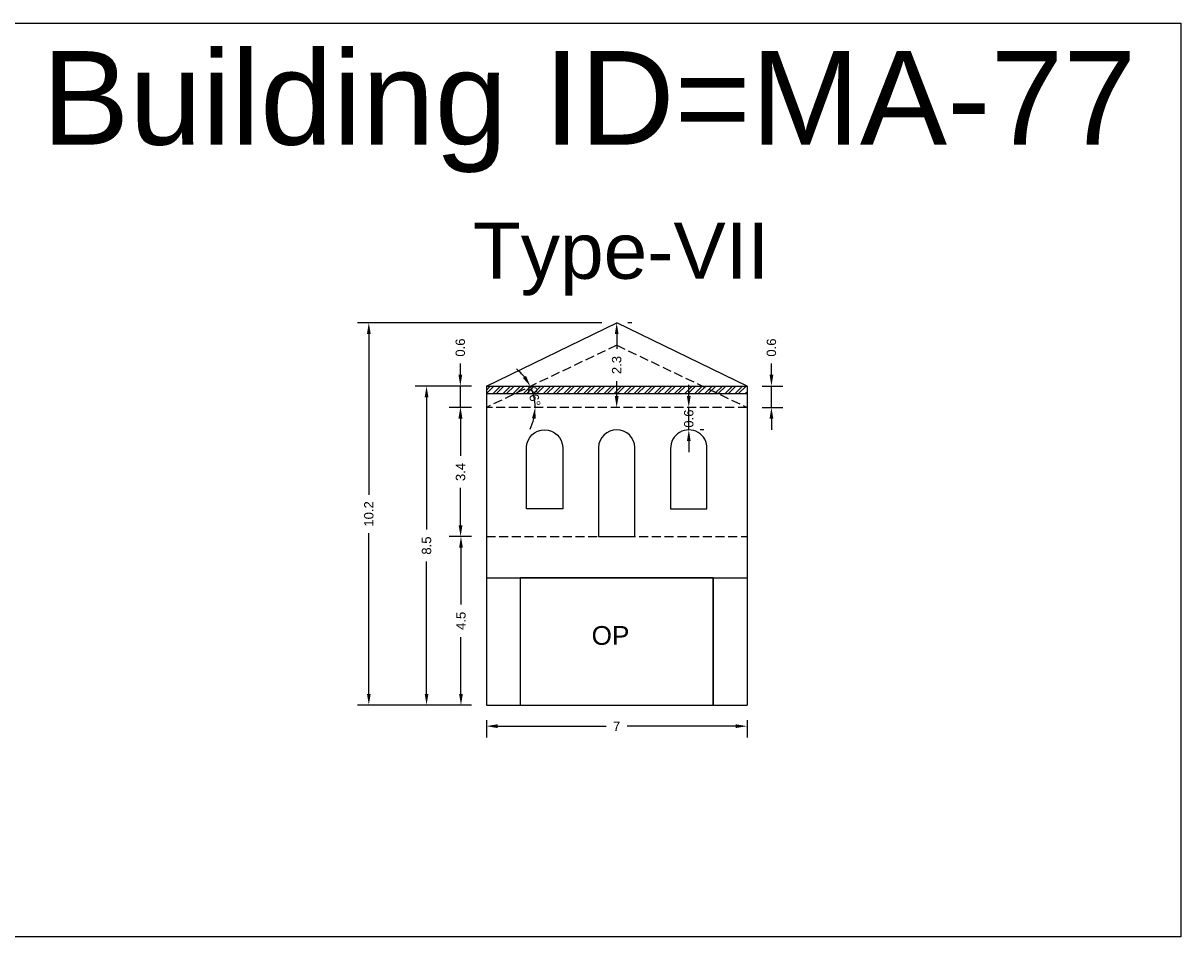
# Model space of a CAD drawing. Header units: metres. Extents: x 3416649 to 3417100, y -6712966 to -6712690.
# Tile 41 of 72: x 3416907 to 3416938, y -6712966 to -6712941. Entities that reach past the tile are written whole.
import ezdxf

# ---------------------------------------------------------------- set-up
doc = ezdxf.new("R2010")
doc.units = ezdxf.units.M
doc.linetypes.add('ACAD_ISO02W100', pattern=[15, 12, -3])
doc.layers.add('Dotted', color=7, linetype='ACAD_ISO02W100', plot=False)
doc.styles.get("Standard").update_dxf_attribs({"font": 'arial.ttf'})
doc.dimstyles.new('ISO-25', dxfattribs={"dimtxt": 0.25, "dimasz": 0.3, "dimexe": 0.3, "dimexo": 0.4, "dimgap": 0.2, "dimtad": 0, "dimdec": 1, "dimdsep": 46, "dimtxsty": 'Standard', "dimcen": 2.5, "dimadec": 0, "dimazin": 0, "dimtfac": 1, "dimtdec": 1, "dimtmove": 0, "dimatfit": 3, "dimfxl": 1, "dimarcsym": 0})

# ---------------------------------------------------------------- blocks, each defined once
blk = doc.blocks.new('*D633')
at = {"color": 0, "lineweight": -2, "transparency": 16777216}
for p, q in [((3416919.428, -6712954.986), (3416918.85, -6712954.986)), ((3416919.15, -6712955.286), (3416919.15, -6712956.803)), ((3416919.15, -6712959.186), (3416919.15, -6712957.67)), ((3416919.428, -6712959.486), (3416918.85, -6712959.486))]:
    blk.add_line(p, q, dxfattribs=at)
at = {"color": 0, "transparency": 16777216}
for points in [[(3416919.1, -6712955.286), (3416919.2, -6712955.286), (3416919.15, -6712954.986)], [(3416919.1, -6712959.186), (3416919.2, -6712959.186), (3416919.15, -6712959.486)]]:
    blk.add_solid(points, dxfattribs=at)
at = {"layer": 'Defpoints', "color": 0, "transparency": 16777216}
for p in [(3416919.15, -6712954.986), (3416919.828, -6712954.986), (3416919.828, -6712959.486)]:
    blk.add_point(p, dxfattribs=at)
at = {"color": 0, "transparency": 16777216, "insert": (3416919.15, -6712957.236), "char_height": 0.25, "attachment_point": 5, "rotation": 90}
blk.add_mtext('4.5', dxfattribs=at)
blk = doc.blocks.new('*D634')
at = {"color": 0, "lineweight": -2, "transparency": 16777216}
for p, q in [((3416919.428, -6712951.536), (3416918.839, -6712951.536)), ((3416919.139, -6712951.836), (3416919.139, -6712952.834)), ((3416919.139, -6712954.686), (3416919.139, -6712953.688)), ((3416919.428, -6712954.986), (3416918.839, -6712954.986))]:
    blk.add_line(p, q, dxfattribs=at)
at = {"color": 0, "transparency": 16777216}
for points in [[(3416919.089, -6712951.836), (3416919.189, -6712951.836), (3416919.139, -6712951.536)], [(3416919.089, -6712954.686), (3416919.189, -6712954.686), (3416919.139, -6712954.986)]]:
    blk.add_solid(points, dxfattribs=at)
at = {"layer": 'Defpoints', "color": 0, "transparency": 16777216}
for p in [(3416919.139, -6712951.536), (3416919.828, -6712951.536), (3416919.828, -6712954.986)]:
    blk.add_point(p, dxfattribs=at)
at = {"color": 0, "transparency": 16777216, "insert": (3416919.139, -6712953.261), "char_height": 0.25, "attachment_point": 5, "rotation": 90}
blk.add_mtext('3.4', dxfattribs=at)
blk = doc.blocks.new('*D635')
at = {"color": 0, "lineweight": -2, "transparency": 16777216}
for p, q in [((3416925.233, -6712951.236), (3416925.233, -6712950.936)), ((3416925.233, -6712952.136), (3416925.233, -6712951.536)), ((3416925.633, -6712951.536), (3416925.533, -6712951.536)), ((3416925.633, -6712952.136), (3416925.533, -6712952.136)), ((3416925.233, -6712952.436), (3416925.233, -6712952.736))]:
    blk.add_line(p, q, dxfattribs=at)
at = {"color": 0, "transparency": 16777216}
for points in [[(3416925.183, -6712951.236), (3416925.283, -6712951.236), (3416925.233, -6712951.536)], [(3416925.183, -6712952.436), (3416925.283, -6712952.436), (3416925.233, -6712952.136)]]:
    blk.add_solid(points, dxfattribs=at)
at = {"layer": 'Defpoints', "color": 0, "transparency": 16777216}
for p in [(3416925.233, -6712951.536), (3416925.233, -6712951.536), (3416925.233, -6712952.136)]:
    blk.add_point(p, dxfattribs=at)
at = {"color": 0, "transparency": 16777216, "insert": (3416925.233, -6712951.836), "char_height": 0.25, "attachment_point": 5, "rotation": 90}
blk.add_mtext('0.6', dxfattribs=at)
blk = doc.blocks.new('*D636')
at = {"color": 0, "lineweight": -2, "transparency": 16777216}
for start, end in [(38.724, 51.9463), (360, 25.5017), (333.5554, 346.7777)]:
    blk.add_arc((3416919.828, -6712951.536), 1.303, start, end, dxfattribs=at)
at = {"color": 0, "transparency": 16777216}
for points in [[(3416920.887, -6712950.695), (3416920.802, -6712950.748), (3416921.004, -6712950.975)], [(3416921.046, -6712951.829), (3416921.146, -6712951.84), (3416921.131, -6712951.536)]]:
    blk.add_solid(points, dxfattribs=at)
at = {"layer": 'Defpoints', "color": 0, "transparency": 16777216}
for p in [(3416923.308, -6712949.876), (3416921.074, -6712951.155), (3416919.828, -6712951.536), (3416919.828, -6712951.536), (3416926.788, -6712951.536)]:
    blk.add_point(p, dxfattribs=at)
at = {"color": 0, "transparency": 16777216, "insert": (3416921.099, -6712951.249), "char_height": 0.25, "attachment_point": 5, "rotation": 282.7508}
blk.add_mtext('26°', dxfattribs=at)
blk = doc.blocks.new('*D637')
at = {"color": 0, "lineweight": -2, "transparency": 16777216}
for p, q in [((3416919.133, -6712950.666), (3416919.133, -6712950.366)), ((3416919.428, -6712950.966), (3416918.833, -6712950.966)), ((3416919.133, -6712951.536), (3416919.133, -6712950.966)), ((3416919.428, -6712951.536), (3416918.833, -6712951.536)), ((3416919.133, -6712951.836), (3416919.133, -6712952.136))]:
    blk.add_line(p, q, dxfattribs=at)
at = {"color": 0, "transparency": 16777216}
for points in [[(3416919.083, -6712950.666), (3416919.183, -6712950.666), (3416919.133, -6712950.966)], [(3416919.083, -6712951.836), (3416919.183, -6712951.836), (3416919.133, -6712951.536)]]:
    blk.add_solid(points, dxfattribs=at)
at = {"layer": 'Defpoints', "color": 0, "transparency": 16777216}
for p in [(3416919.133, -6712950.966), (3416919.828, -6712950.966), (3416919.828, -6712951.536)]:
    blk.add_point(p, dxfattribs=at)
at = {"color": 0, "transparency": 16777216, "insert": (3416919.133, -6712949.939), "char_height": 0.25, "attachment_point": 5, "rotation": 90}
blk.add_mtext('0.6', dxfattribs=at)
blk = doc.blocks.new('*D638')
at = {"color": 0, "lineweight": -2, "transparency": 16777216}
for p, q in [((3416923.708, -6712949.276), (3416923.608, -6712949.276)), ((3416923.308, -6712949.576), (3416923.308, -6712949.977)), ((3416923.308, -6712951.236), (3416923.308, -6712950.836)), ((3416923.708, -6712951.536), (3416923.608, -6712951.536))]:
    blk.add_line(p, q, dxfattribs=at)
at = {"color": 0, "transparency": 16777216}
for points in [[(3416923.258, -6712949.576), (3416923.358, -6712949.576), (3416923.308, -6712949.276)], [(3416923.258, -6712951.236), (3416923.358, -6712951.236), (3416923.308, -6712951.536)]]:
    blk.add_solid(points, dxfattribs=at)
at = {"layer": 'Defpoints', "color": 0, "transparency": 16777216}
for p in [(3416923.308, -6712949.276), (3416923.308, -6712951.536), (3416923.308, -6712951.536)]:
    blk.add_point(p, dxfattribs=at)
at = {"color": 0, "transparency": 16777216, "insert": (3416923.308, -6712950.406), "char_height": 0.25, "attachment_point": 5, "rotation": 90}
blk.add_mtext('2.3', dxfattribs=at)
blk = doc.blocks.new('*D639')
at = {"color": 0, "lineweight": -2, "transparency": 16777216}
for p, q in [((3416919.828, -6712959.886), (3416919.828, -6712960.349)), ((3416920.128, -6712960.049), (3416923.027, -6712960.049)), ((3416926.488, -6712960.049), (3416923.589, -6712960.049)), ((3416926.788, -6712959.886), (3416926.788, -6712960.349))]:
    blk.add_line(p, q, dxfattribs=at)
at = {"color": 0, "transparency": 16777216}
for points in [[(3416920.128, -6712959.999), (3416920.128, -6712960.099), (3416919.828, -6712960.049)], [(3416926.488, -6712959.999), (3416926.488, -6712960.099), (3416926.788, -6712960.049)]]:
    blk.add_solid(points, dxfattribs=at)
at = {"layer": 'Defpoints', "color": 0, "transparency": 16777216}
for p in [(3416919.828, -6712959.486), (3416926.788, -6712959.486), (3416926.788, -6712960.049)]:
    blk.add_point(p, dxfattribs=at)
at = {"color": 0, "transparency": 16777216, "insert": (3416923.308, -6712960.049), "char_height": 0.25, "attachment_point": 5}
blk.add_mtext('7', dxfattribs=at)
blk = doc.blocks.new('*D640')
at = {"color": 0, "lineweight": -2, "transparency": 16777216}
for p, q in [((3416919.428, -6712950.966), (3416917.931, -6712950.966)), ((3416918.231, -6712951.266), (3416918.231, -6712954.798)), ((3416918.231, -6712959.186), (3416918.231, -6712955.655)), ((3416919.428, -6712959.486), (3416917.931, -6712959.486))]:
    blk.add_line(p, q, dxfattribs=at)
at = {"color": 0, "transparency": 16777216}
for points in [[(3416918.181, -6712951.266), (3416918.281, -6712951.266), (3416918.231, -6712950.966)], [(3416918.181, -6712959.186), (3416918.281, -6712959.186), (3416918.231, -6712959.486)]]:
    blk.add_solid(points, dxfattribs=at)
at = {"layer": 'Defpoints', "color": 0, "transparency": 16777216}
for p in [(3416918.231, -6712950.966), (3416919.828, -6712950.966), (3416919.828, -6712959.486)]:
    blk.add_point(p, dxfattribs=at)
at = {"color": 0, "transparency": 16777216, "insert": (3416918.231, -6712955.226), "char_height": 0.25, "attachment_point": 5, "rotation": 90}
blk.add_mtext('8.5', dxfattribs=at)
blk = doc.blocks.new('*D641')
at = {"color": 0, "lineweight": -2, "transparency": 16777216}
for p, q in [((3416922.908, -6712949.276), (3416916.39, -6712949.276)), ((3416916.69, -6712949.576), (3416916.69, -6712953.87)), ((3416916.69, -6712959.186), (3416916.69, -6712954.893)), ((3416919.428, -6712959.486), (3416916.39, -6712959.486))]:
    blk.add_line(p, q, dxfattribs=at)
at = {"color": 0, "transparency": 16777216}
for points in [[(3416916.64, -6712949.576), (3416916.74, -6712949.576), (3416916.69, -6712949.276)], [(3416916.64, -6712959.186), (3416916.74, -6712959.186), (3416916.69, -6712959.486)]]:
    blk.add_solid(points, dxfattribs=at)
at = {"layer": 'Defpoints', "color": 0, "transparency": 16777216}
for p in [(3416916.69, -6712949.276), (3416923.308, -6712949.276), (3416919.828, -6712959.486)]:
    blk.add_point(p, dxfattribs=at)
at = {"color": 0, "transparency": 16777216, "insert": (3416916.69, -6712954.381), "char_height": 0.25, "attachment_point": 5, "rotation": 90}
blk.add_mtext('10.2', dxfattribs=at)
blk = doc.blocks.new('*D642')
at = {"color": 0, "lineweight": -2, "transparency": 16777216}
for p, q in [((3416927.44, -6712950.666), (3416927.44, -6712950.366)), ((3416927.188, -6712950.966), (3416927.74, -6712950.966)), ((3416927.44, -6712951.536), (3416927.44, -6712950.966)), ((3416927.188, -6712951.536), (3416927.74, -6712951.536)), ((3416927.44, -6712951.836), (3416927.44, -6712952.136))]:
    blk.add_line(p, q, dxfattribs=at)
at = {"color": 0, "transparency": 16777216}
for points in [[(3416927.39, -6712950.666), (3416927.49, -6712950.666), (3416927.44, -6712950.966)], [(3416927.39, -6712951.836), (3416927.49, -6712951.836), (3416927.44, -6712951.536)]]:
    blk.add_solid(points, dxfattribs=at)
at = {"layer": 'Defpoints', "color": 0, "transparency": 16777216}
for p in [(3416926.788, -6712950.966), (3416927.44, -6712950.966), (3416926.788, -6712951.536)]:
    blk.add_point(p, dxfattribs=at)
at = {"color": 0, "transparency": 16777216, "insert": (3416927.44, -6712949.939), "char_height": 0.25, "attachment_point": 5, "rotation": 90}
blk.add_mtext('0.6', dxfattribs=at)

msp = doc.modelspace()

# ---------------------------------------------------------------- hatches: boundary and pattern name
h = msp.add_hatch()
h.set_pattern_fill('ANSI32', color=256, scale=0.02)
h.set_pattern_definition([(45, (-32.0398, 0), (-0.134703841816, 0.134703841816), []), (45, (-31.95, 0), (-0.134703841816, 0.134703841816), [])])
h.paths.add_polyline_path([(3416926.788, -6712950.966), (3416919.828, -6712950.966), (3416919.828, -6712951.166), (3416926.788, -6712951.166)])

# ---------------------------------------------------------------- linework, layer by layer
for points in [[(3416904.401, -6712941.276), (3416938.371, -6712941.276), (3416938.371, -6712965.674), (3416904.401, -6712965.674)], [(3416925.888, -6712956.086), (3416920.728, -6712956.086), (3416920.728, -6712959.486), (3416925.888, -6712959.486)]]:
    msp.add_lwpolyline(points, close=True)
for points in [[(3416919.828, -6712950.966), (3416923.308, -6712949.276)], [(3416926.788, -6712950.966), (3416923.308, -6712949.276)], [(3416919.828, -6712950.966), (3416926.788, -6712950.966)], [(3416919.828, -6712950.966), (3416919.828, -6712959.486)], [(3416919.828, -6712951.166), (3416926.788, -6712951.166)], [(3416926.788, -6712950.966), (3416926.788, -6712959.486)], [(3416924.748, -6712952.607), (3416924.748, -6712954.246), (3416925.718, -6712954.246), (3416925.718, -6712952.607)], [(3416919.828, -6712956.086), (3416926.788, -6712956.086)], [(3416920.728, -6712956.086), (3416920.728, -6712959.486)], [(3416925.888, -6712956.086), (3416925.888, -6712959.486)], [(3416919.828, -6712959.486), (3416926.788, -6712959.486)]]:
    msp.add_lwpolyline(points)
for points in [[(3416920.898, -6712952.607, -0.97), (3416921.868, -6712952.607), (3416921.868, -6712954.246), (3416920.898, -6712954.246), (3416920.898, -6712952.607)], [(3416922.823, -6712952.607), (3416922.823, -6712954.986), (3416923.793, -6712954.986), (3416923.793, -6712952.607, 0.97), (3416922.823, -6712952.607)]]:
    msp.add_lwpolyline(points, format="xyb")
msp.add_arc((3416925.233, -6712952.622), 0.485, 358.2551, 181.7449)
at = {"layer": 'Dotted', "ltscale": 0.02}
msp.add_line((3416926.788, -6712951.536), (3416919.828, -6712951.536), dxfattribs=at)
for points in [[(3416923.308, -6712949.876), (3416919.828, -6712951.536)], [(3416923.308, -6712949.876), (3416926.788, -6712951.536)], [(3416919.828, -6712954.986), (3416926.788, -6712954.986)]]:
    msp.add_lwpolyline(points, dxfattribs=at)

# ---------------------------------------------------------------- texts
at = {"attachment_point": 1}
for s, width, heights, insert, char_height in [('Building ID=MA-77', 67.86454, [0.517], (3416907.965, -6712942.021), 2.5), ('Type-VII ', 9.99112, [0.517], (3416919.467, -6712946.602), 1.5), ('OP', 1.17554, [0], (3416922.638, -6712957.376), 0.5)]:
    msp.add_mtext_dynamic_manual_height_columns(s, width=width, gutter_width=12.5, heights=heights, dxfattribs=dict(at, insert=insert, char_height=char_height))

# ---------------------------------------------------------------- dimensions: what is measured, and where the dimension line sits
for base, p1, p2, picture, middle in [((3416916.69, -6712949.276), (3416919.828, -6712959.486), (3416923.308, -6712949.276), '*D641', (3416916.69, -6712954.381)), ((3416923.308, -6712951.536), (3416923.308, -6712949.276), (3416923.308, -6712951.536), '*D638', (3416923.308, -6712950.406)), ((3416919.133, -6712950.966), (3416919.828, -6712951.536), (3416919.828, -6712950.966), '*D637', (3416919.133, -6712949.939)), ((3416927.44, -6712950.966), (3416926.788, -6712951.536), (3416926.788, -6712950.966), '*D642', (3416927.44, -6712949.939)), ((3416918.231, -6712950.966), (3416919.828, -6712959.486), (3416919.828, -6712950.966), '*D640', (3416918.231, -6712955.226)), ((3416919.13872448, -6712951.536315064), (3416919.827798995, -6712954.986315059), (3416919.827798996, -6712951.53631506), '*D634', (3416919.138724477, -6712953.261315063)), ((3416919.15, -6712954.986), (3416919.828, -6712959.486), (3416919.828, -6712954.986), '*D633', (3416919.15, -6712957.236))]:
    dim = msp.add_linear_dim(base=base, p1=p1, p2=p2, angle=90, dimstyle='ISO-25')
    dim.commit()
    dim.dimension.update_dxf_attribs({"geometry": picture, "text_midpoint": middle})
dim = msp.add_angular_dim_2l(base=(3416921.074, -6712951.155), line1=((3416923.308, -6712949.876), (3416919.828, -6712951.536)), line2=((3416926.788, -6712951.536), (3416919.828, -6712951.536)), dimstyle='ISO-25')
dim.commit()
dim.dimension.update_dxf_attribs({"geometry": '*D636', "text_midpoint": (3416921.099, -6712951.249), "dimtype": 162})
dim = msp.add_linear_dim(base=(3416925.233, -6712951.536), p1=(3416925.233, -6712952.136), p2=(3416925.233, -6712951.536), angle=90, dimstyle='ISO-25')
dim.commit()
dim.dimension.update_dxf_attribs({"geometry": '*D635', "text_midpoint": (3416925.233, -6712951.836), "dimtype": 160})
dim = msp.add_linear_dim(base=(3416926.788, -6712960.049), p1=(3416919.828, -6712959.486), p2=(3416926.788, -6712959.486), dimstyle='ISO-25')
dim.commit()
dim.dimension.update_dxf_attribs({"geometry": '*D639', "text_midpoint": (3416923.308, -6712960.049)})

doc.saveas('drawing.dxf')
